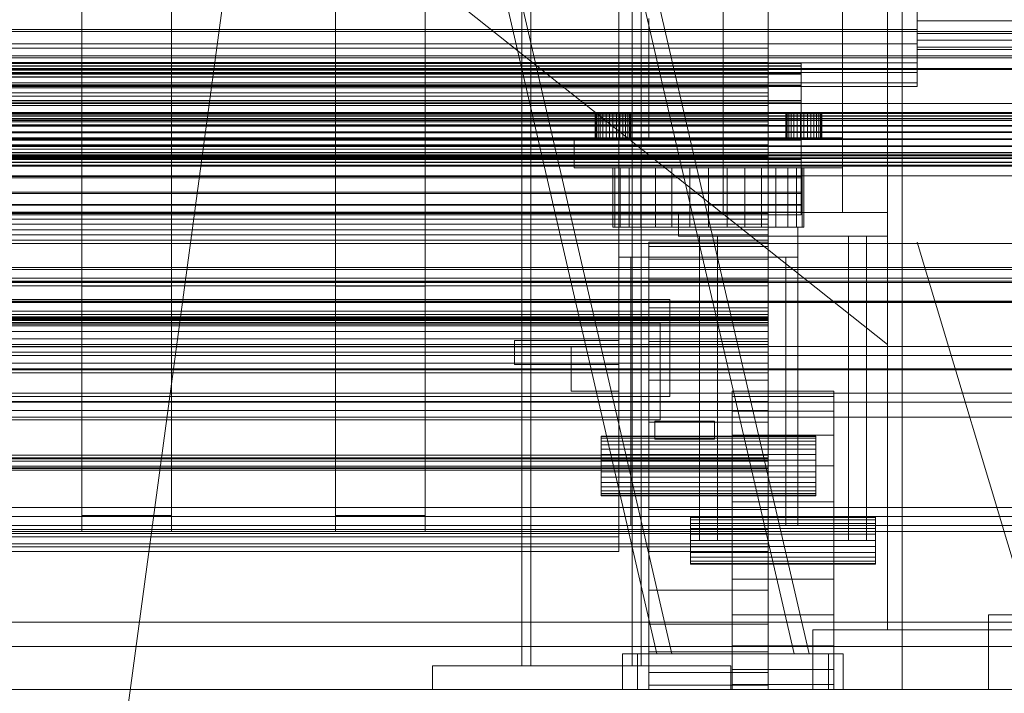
# Model space of a CAD drawing. Header units: millimetres. Extents: x -4738 to 65662, y -68080 to 6847.
# Tile 95 of 256: x 49 to 379, y -36001 to -35775. Entities that reach past the tile are written whole.
import ezdxf

# ---------------------------------------------------------------- set-up
doc = ezdxf.new("R2010")
doc.units = ezdxf.units.MM
for name, color, linetype, lineweight in [('COTAS_O', 1, 'Continuous', 0), ('COTAS_P', 1, 'Continuous', 0), ('frontal_bajante_movil', 7, 'Continuous', 0), ('frontal_briquetadora', 7, 'Continuous', 0), ('frontal_C01', 7, 'Continuous', 0), ('frontal_C02', 7, 'Continuous', 0), ('frontal_C03', 7, 'Continuous', 0), ('frontal_C04', 7, 'Continuous', 0), ('frontal_C05', 7, 'Continuous', 0), ('frontal_secador', 7, 'Continuous', 0)]:
    doc.layers.add(name, color=color, linetype=linetype, lineweight=lineweight)
doc.dimstyles.new('R19_100', dxfattribs={"dimtxt": 250, "dimasz": 150, "dimexe": 150, "dimexo": 80, "dimgap": 100, "dimtad": 1, "dimtih": 1, "dimtoh": 1, "dimdsep": 46, "dimcen": 0.09, "dimadec": 0, "dimazin": 0, "dimtfac": 1, "dimtdec": 4, "dimtofl": 0, "dimtmove": 0, "dimatfit": 3, "dimfxl": 1, "dimtolj": 1, "dimtzin": 0, "dimarcsym": 0})

# ---------------------------------------------------------------- blocks, each defined once
blk = doc.blocks.new('DIM_R31_46')
at = {"layer": 'COTAS_P'}
for p, q in [((-4100, -35030), (-4219.91, -35921.98)), ((140, -35600), (20.09, -36491.98)), ((-4219.91, -35921.98), (-4065.25, -35897.36)), ((20.09, -36491.98), (-4219.91, -35921.98)), ((-4219.91, -35921.98), (-4077.24, -35986.56)), ((20.09, -36491.98), (-122.58, -36427.39)), ((20.09, -36491.98), (-134.57, -36516.59))]:
    blk.add_line(p, q, dxfattribs=at)
blk.add_text('4278.14 P', height=250, rotation=172.3434, dxfattribs=at).set_placement((-2113.24, -36306.08))
blk = doc.blocks.new('DIM_R31_54')
at = {"layer": 'COTAS_O'}
for p, q in [((-1480, -35300), (-1330, -35255)), ((490, -35300), (340, -35255)), ((-1480, -36000), (-1480, -35300)), ((-1480, -35300), (490, -35300)), ((-1480, -35300), (-1330, -35345)), ((490, -35300), (340, -35345)), ((490, -36000), (490, -35300))]:
    blk.add_line(p, q, dxfattribs=at)
blk.add_text('1970 O', height=250, dxfattribs=at).set_placement((-495, -35200))
blk = doc.blocks.new('DIM_R31_56')
at = {"layer": 'COTAS_O'}
for p, q in [((-1400, -35300), (-1250, -35255)), ((1400, -35300), (1250, -35255)), ((-1400, -36000), (-1400, -35300)), ((-1400, -35300), (1400, -35300)), ((-1400, -35300), (-1250, -35345)), ((1400, -35300), (1250, -35345)), ((1400, -36000), (1400, -35300))]:
    blk.add_line(p, q, dxfattribs=at)
blk.add_text('2800 O', height=250, dxfattribs=at).set_placement((0, -35200))
blk = doc.blocks.new('DIM_R31_57')
at = {"layer": 'COTAS_P'}
for p, q in [((-305, -34680), (395, -34680)), ((395, -34680), (350, -34830)), ((395, -36000), (395, -34680)), ((395, -34680), (440, -34830)), ((395, -36000), (350, -35850)), ((395, -36000), (440, -35850)), ((-305, -36000), (395, -36000))]:
    blk.add_line(p, q, dxfattribs=at)
blk.add_text('1320 P', height=250, rotation=90, dxfattribs=at).set_placement((295, -35340))
blk = doc.blocks.new('DIM_R31_58')
at = {"layer": 'COTAS_P'}
for p, q in [((-305, -35300), (-155, -35255)), ((345, -35300), (195, -35255)), ((-305, -36000), (-305, -35300)), ((-305, -35300), (345, -35300)), ((-305, -35300), (-155, -35345)), ((345, -35300), (195, -35345)), ((345, -36000), (345, -35300))]:
    blk.add_line(p, q, dxfattribs=at)
blk.add_text('650 P', height=250, dxfattribs=at).set_placement((20, -35200))

msp = doc.modelspace()

# ---------------------------------------------------------------- linework, layer by layer
at = {"layer": 'frontal_bajante_movil'}
for p, q in [((285, -35840), (285, -35429)), ((325, -35840), (325, -35429)), ((260, -35815), (260, -35775)), ((300, -35815), (300, -35775)), ((325, -35815), (325, -35775)), ((242.115, -35807), (242, -35807)), ((242, -35815), (242, -35807)), ((242.457, -35807), (242.115, -35807)), ((242.115, -35815), (242.115, -35807)), ((243.011, -35807), (242.457, -35807)), ((242.457, -35815), (242.457, -35807)), ((243.757, -35807), (243.011, -35807)), ((243.011, -35815), (243.011, -35807)), ((244.667, -35807), (243.757, -35807)), ((243.757, -35815), (243.757, -35807)), ((245.704, -35807), (244.667, -35807)), ((244.667, -35815), (244.667, -35807)), ((246.829, -35807), (245.704, -35807)), ((245.704, -35815), (245.704, -35807)), ((248, -35807), (246.829, -35807)), ((246.829, -35815), (246.829, -35807)), ((248, -35807), (249.171, -35807)), ((248, -35807), (248, -35815)), ((249.171, -35807), (250.296, -35807)), ((249.171, -35815), (249.171, -35807)), ((250.296, -35807), (251.333, -35807)), ((250.296, -35815), (250.296, -35807)), ((251.333, -35807), (252.243, -35807)), ((251.333, -35815), (251.333, -35807)), ((252.243, -35807), (252.989, -35807)), ((252.243, -35815), (252.243, -35807)), ((252.989, -35807), (253.543, -35807)), ((252.989, -35815), (252.989, -35807)), ((253.543, -35807), (253.885, -35807)), ((253.543, -35815), (253.543, -35807)), ((253.885, -35807), (254, -35807)), ((253.885, -35815), (253.885, -35807)), ((254, -35815), (254, -35807)), ((306.115, -35807), (306, -35807)), ((306, -35815), (306, -35807)), ((306.457, -35807), (306.115, -35807)), ((306.115, -35815), (306.115, -35807)), ((307.011, -35807), (306.457, -35807)), ((306.457, -35815), (306.457, -35807)), ((307.757, -35807), (307.011, -35807)), ((307.011, -35815), (307.011, -35807)), ((308.667, -35807), (307.757, -35807)), ((307.757, -35815), (307.757, -35807)), ((309.704, -35807), (308.667, -35807)), ((308.667, -35815), (308.667, -35807)), ((310.829, -35807), (309.704, -35807)), ((309.704, -35815), (309.704, -35807)), ((312, -35807), (310.829, -35807)), ((310.829, -35815), (310.829, -35807)), ((312, -35807), (313.171, -35807)), ((312, -35807), (312, -35815)), ((313.171, -35807), (314.296, -35807)), ((313.171, -35815), (313.171, -35807)), ((314.296, -35807), (315.333, -35807)), ((314.296, -35815), (314.296, -35807)), ((315.333, -35807), (316.243, -35807)), ((315.333, -35815), (315.333, -35807)), ((316.243, -35807), (316.989, -35807)), ((316.243, -35815), (316.243, -35807)), ((316.989, -35807), (317.543, -35807)), ((316.989, -35815), (316.989, -35807)), ((317.543, -35807), (317.885, -35807)), ((317.543, -35815), (317.543, -35807)), ((317.885, -35807), (318, -35807)), ((317.885, -35815), (317.885, -35807)), ((318, -35815), (318, -35807)), ((20, -35815), (325, -35815)), ((235, -35815), (325, -35815)), ((235, -35825), (235, -35815)), ((242.115, -35815), (242, -35815)), ((242.457, -35815), (242.115, -35815)), ((243.011, -35815), (242.457, -35815)), ((243.757, -35815), (243.011, -35815)), ((244.667, -35815), (243.757, -35815)), ((245.704, -35815), (244.667, -35815)), ((246.829, -35815), (245.704, -35815)), ((246.829, -35815), (248, -35815)), ((248, -35815), (249.171, -35815)), ((249.171, -35815), (250.296, -35815)), ((250.296, -35815), (251.333, -35815)), ((251.333, -35815), (252.243, -35815)), ((252.243, -35815), (252.989, -35815)), ((252.989, -35815), (253.543, -35815)), ((253.543, -35815), (253.885, -35815)), ((253.885, -35815), (254, -35815)), ((260, -35815), (300, -35815)), ((306.115, -35815), (306, -35815)), ((306.457, -35815), (306.115, -35815)), ((307.011, -35815), (306.457, -35815)), ((307.757, -35815), (307.011, -35815)), ((308.667, -35815), (307.757, -35815)), ((309.704, -35815), (308.667, -35815)), ((310.829, -35815), (309.704, -35815)), ((310.829, -35815), (312, -35815)), ((312, -35815), (313.171, -35815)), ((313.171, -35815), (314.296, -35815)), ((314.296, -35815), (315.333, -35815)), ((315.333, -35815), (316.243, -35815)), ((316.243, -35815), (316.989, -35815)), ((316.989, -35815), (317.543, -35815)), ((317.543, -35815), (317.885, -35815)), ((317.885, -35815), (318, -35815)), ((325, -35825), (325, -35815)), ((235, -35825), (325, -35825)), ((248.615, -35825), (248, -35825)), ((248, -35845), (248, -35825)), ((250.436, -35825), (248.615, -35825)), ((248.615, -35845), (248.615, -35825)), ((253.393, -35825), (250.436, -35825)), ((250.436, -35845), (250.436, -35825)), ((257.373, -35825), (253.393, -35825)), ((253.393, -35845), (253.393, -35825)), ((262.222, -35825), (257.373, -35825)), ((257.373, -35845), (257.373, -35825)), ((267.754, -35825), (262.222, -35825)), ((262.222, -35845), (262.222, -35825)), ((273.757, -35825), (267.754, -35825)), ((267.754, -35845), (267.754, -35825)), ((280, -35825), (273.757, -35825)), ((273.757, -35845), (273.757, -35825)), ((280, -35825), (286.243, -35825)), ((280, -35825), (280, -35845)), ((286.243, -35825), (292.246, -35825)), ((286.243, -35845), (286.243, -35825)), ((292.246, -35825), (297.778, -35825)), ((292.246, -35845), (292.246, -35825)), ((297.778, -35825), (302.627, -35825)), ((297.778, -35845), (297.778, -35825)), ((302.627, -35825), (306.607, -35825)), ((302.627, -35845), (302.627, -35825)), ((306.607, -35825), (309.564, -35825)), ((306.607, -35845), (306.607, -35825)), ((309.564, -35825), (311.385, -35825)), ((309.564, -35845), (309.564, -35825)), ((311.385, -35825), (312, -35825)), ((311.385, -35845), (311.385, -35825)), ((312, -35845), (312, -35825)), ((270, -35840), (340, -35840)), ((270, -35848), (270, -35840)), ((285, -35840), (325, -35840)), ((340, -35848), (340, -35840)), ((248.615, -35845), (248, -35845)), ((250.436, -35845), (248.615, -35845)), ((250, -35845), (310, -35845)), ((250, -35855), (250, -35845)), ((253.393, -35845), (250.436, -35845)), ((257.373, -35845), (253.393, -35845)), ((262.222, -35845), (257.373, -35845)), ((267.754, -35845), (262.222, -35845)), ((273.757, -35845), (267.754, -35845)), ((273.757, -35845), (280, -35845)), ((280, -35845), (286.243, -35845)), ((286.243, -35845), (292.246, -35845)), ((292.246, -35845), (297.778, -35845)), ((297.778, -35845), (302.627, -35845)), ((302.627, -35845), (306.607, -35845)), ((306.607, -35845), (309.564, -35845)), ((309.564, -35845), (311.385, -35845)), ((310, -35855), (310, -35845)), ((311.385, -35845), (312, -35845)), ((270, -35848), (340, -35848)), ((277, -35848), (283, -35848)), ((277, -35950), (277, -35848)), ((283, -35950), (283, -35848)), ((327, -35848), (333, -35848)), ((327, -35950), (327, -35848)), ((333, -35950), (333, -35848)), ((260, -35851.441), (260, -35850)), ((300, -35850), (260, -35850)), ((260, -35855.709), (260, -35851.441)), ((300, -35851.441), (260, -35851.441)), ((300, -35851.441), (300, -35850)), ((300, -35855.709), (300, -35851.441)), ((250, -35855), (254, -35855)), ((250, -35945), (250, -35855)), ((250, -35855), (310, -35855)), ((254, -35945), (254, -35855)), ((260, -35862.64), (260, -35855.709)), ((300, -35855.709), (260, -35855.709)), ((300, -35862.64), (300, -35855.709)), ((306, -35855), (310, -35855)), ((306, -35945), (306, -35855)), ((310, -35945), (310, -35855)), ((260, -35871.967), (260, -35862.64)), ((300, -35862.64), (260, -35862.64)), ((300, -35871.967), (300, -35862.64)), ((260, -35883.332), (260, -35871.967)), ((300, -35871.967), (260, -35871.967)), ((300, -35883.332), (300, -35871.967)), ((215, -35883), (250, -35883)), ((215, -35891), (215, -35883)), ((234, -35885), (250, -35885)), ((234, -35900), (234, -35885)), ((250, -35891), (250, -35883)), ((250, -35900), (250, -35885)), ((260, -35896.299), (260, -35883.332)), ((300, -35883.332), (260, -35883.332)), ((300, -35896.299), (300, -35883.332)), ((215, -35891), (250, -35891)), ((260, -35910.368), (260, -35896.299)), ((300, -35896.299), (260, -35896.299)), ((300, -35910.368), (300, -35896.299)), ((234, -35900), (250, -35900)), ((288, -35901.704), (288, -35900)), ((288, -35900), (322, -35900)), ((288, -35906.699), (288, -35901.704)), ((288, -35901.704), (322, -35901.704)), ((322, -35901.704), (322, -35900)), ((322, -35906.699), (322, -35901.704)), ((288, -35914.645), (288, -35906.699)), ((288, -35906.699), (322, -35906.699)), ((322, -35914.645), (322, -35906.699)), ((260, -35925), (260, -35910.368)), ((300, -35910.368), (260, -35910.368)), ((262, -35910), (282, -35910)), ((262, -35916), (262, -35910)), ((282, -35916), (282, -35910)), ((300, -35925), (300, -35910.368)), ((244, -35915.192), (244, -35915)), ((316, -35915), (244, -35915)), ((244, -35915.761), (244, -35915.192)), ((316, -35915.192), (244, -35915.192)), ((288, -35925), (288, -35914.645)), ((288, -35914.645), (322, -35914.645)), ((316, -35915.192), (316, -35915)), ((316, -35915.761), (316, -35915.192)), ((322, -35925), (322, -35914.645)), ((244, -35916.685), (244, -35915.761)), ((316, -35915.761), (244, -35915.761)), ((244, -35917.929), (244, -35916.685)), ((316, -35916.685), (244, -35916.685)), ((244, -35919.444), (244, -35917.929)), ((316, -35917.929), (244, -35917.929)), ((262, -35916), (282, -35916)), ((316, -35916.685), (316, -35915.761)), ((316, -35917.929), (316, -35916.685)), ((316, -35919.444), (316, -35917.929)), ((244, -35921.173), (244, -35919.444)), ((316, -35919.444), (244, -35919.444)), ((244, -35923.049), (244, -35921.173)), ((316, -35921.173), (244, -35921.173)), ((316, -35921.173), (316, -35919.444)), ((316, -35923.049), (316, -35921.173)), ((244, -35925), (244, -35923.049)), ((316, -35923.049), (244, -35923.049)), ((244, -35925), (244, -35926.951)), ((244, -35925), (316, -35925)), ((260, -35925), (260, -35939.632)), ((260, -35925), (300, -35925)), ((288, -35937.059), (288, -35925)), ((288, -35925), (322, -35925)), ((300, -35939.632), (300, -35925)), ((316, -35925), (316, -35923.049)), ((316, -35926.951), (316, -35925)), ((322, -35937.059), (322, -35925)), ((244, -35926.951), (244, -35928.827)), ((316, -35926.951), (244, -35926.951)), ((316, -35926.951), (316, -35928.827)), ((244, -35928.827), (244, -35930.556)), ((316, -35928.827), (244, -35928.827)), ((244, -35930.556), (244, -35932.071)), ((316, -35930.556), (244, -35930.556)), ((244, -35932.071), (244, -35933.315)), ((316, -35932.071), (244, -35932.071)), ((316, -35928.827), (316, -35930.556)), ((316, -35930.556), (316, -35932.071)), ((316, -35932.071), (316, -35933.315)), ((244, -35933.315), (244, -35934.239)), ((316, -35933.315), (244, -35933.315)), ((244, -35934.239), (244, -35934.808)), ((316, -35934.239), (244, -35934.239)), ((244, -35934.808), (244, -35935)), ((316, -35934.808), (244, -35934.808)), ((316, -35935), (244, -35935)), ((316, -35933.315), (316, -35934.239)), ((316, -35934.239), (316, -35934.808)), ((316, -35934.808), (316, -35935)), ((288, -35937.059), (288, -35950)), ((288, -35937.059), (322, -35937.059)), ((322, -35950), (322, -35937.059)), ((260, -35939.632), (260, -35953.701)), ((300, -35939.632), (260, -35939.632)), ((274, -35942.273), (274, -35942)), ((274, -35942), (336, -35942)), ((300, -35939.632), (300, -35953.701)), ((336, -35942.273), (336, -35942)), ((250, -35945), (254, -35945)), ((274, -35943.072), (274, -35942.273)), ((274, -35942.273), (336, -35942.273)), ((274, -35944.343), (274, -35943.072)), ((274, -35943.072), (336, -35943.072)), ((274, -35946), (274, -35944.343)), ((274, -35944.343), (336, -35944.343)), ((306, -35945), (310, -35945)), ((336, -35943.072), (336, -35942.273)), ((336, -35944.343), (336, -35943.072)), ((336, -35946), (336, -35944.343)), ((274, -35947.929), (274, -35946)), ((274, -35946), (336, -35946)), ((274, -35947.929), (274, -35950)), ((274, -35947.929), (336, -35947.929)), ((336, -35947.929), (336, -35946)), ((336, -35950), (336, -35947.929)), ((274, -35950), (274, -35952.071)), ((336, -35950), (274, -35950)), ((277, -35950), (283, -35950)), ((288, -35950), (288, -35962.941)), ((322, -35950), (288, -35950)), ((322, -35950), (322, -35962.941)), ((327, -35950), (333, -35950)), ((336, -35950), (336, -35952.071)), ((260, -35953.701), (260, -35966.668)), ((300, -35953.701), (260, -35953.701)), ((274, -35952.071), (274, -35954)), ((274, -35952.071), (336, -35952.071)), ((274, -35954), (274, -35955.657)), ((274, -35954), (336, -35954)), ((300, -35953.701), (300, -35966.668)), ((336, -35952.071), (336, -35954)), ((336, -35954), (336, -35955.657)), ((274, -35955.657), (274, -35956.928)), ((274, -35955.657), (336, -35955.657)), ((274, -35956.928), (274, -35957.727)), ((274, -35956.928), (336, -35956.928)), ((274, -35957.727), (274, -35958)), ((274, -35957.727), (336, -35957.727)), ((274, -35958), (336, -35958)), ((336, -35955.657), (336, -35956.928)), ((336, -35956.928), (336, -35957.727)), ((336, -35957.727), (336, -35958)), ((288, -35962.941), (288, -35975)), ((288, -35962.941), (322, -35962.941)), ((322, -35962.941), (322, -35975)), ((260, -35966.668), (260, -35978.033)), ((300, -35966.668), (260, -35966.668)), ((300, -35966.668), (300, -35978.033)), ((288, -35975), (288, -35985.355)), ((288, -35975), (322, -35975)), ((322, -35975), (322, -35985.355)), ((260, -35978.033), (260, -35987.36)), ((300, -35978.033), (260, -35978.033)), ((300, -35978.033), (300, -35987.36)), ((260, -35987.36), (260, -35994.291)), ((300, -35987.36), (260, -35987.36)), ((288, -35985.355), (288, -35993.301)), ((288, -35985.355), (322, -35985.355)), ((300, -35987.36), (300, -35994.291)), ((322, -35985.355), (322, -35993.301)), ((260, -35994.291), (260, -35998.559)), ((300, -35994.291), (260, -35994.291)), ((288, -35993.301), (288, -35998.296)), ((288, -35993.301), (322, -35993.301)), ((300, -35994.291), (300, -35998.559)), ((322, -35993.301), (322, -35998.296)), ((260, -35998.559), (260, -36000)), ((300, -35998.559), (260, -35998.559)), ((300, -36000), (260, -36000)), ((288, -35998.296), (288, -36000)), ((288, -35998.296), (322, -35998.296)), ((288, -36000), (322, -36000)), ((300, -35998.559), (300, -36000)), ((322, -35998.296), (322, -36000))]:
    msp.add_line(p, q, dxfattribs=at)
at = {"layer": 'frontal_briquetadora'}
for p, q in [((340, -35980), (340, -34950)), ((-720.639, -35041.307), (340, -35884.261)), ((340, -35884.261), (340, -35756.525)), ((315, -36000), (315, -35980)), ((315, -35980), (515, -35980)), ((340, -35980), (490, -35980)), ((315, -36000), (515, -36000))]:
    msp.add_line(p, q, dxfattribs=at)
at = {"layer": 'frontal_C01'}
for p, q in [((250, -35948.844), (250, -33373.251)), ((250, -33378.064), (250, -35953.656)), ((155, -35864.779), (155, -35436.912)), ((185, -35436.912), (185, -35864.779)), ((155, -35442.304), (155, -35870.172)), ((185, -35870.172), (185, -35442.304)), ((70, -35864.779), (70, -35463.883)), ((100, -35463.883), (100, -35864.779)), ((70, -35469.275), (70, -35870.172)), ((100, -35870.172), (100, -35469.275)), ((155, -35941.62), (155, -35524.051)), ((185, -35524.051), (185, -35941.62)), ((155, -35529.443), (155, -35947.012)), ((185, -35947.012), (185, -35529.443)), ((70, -35941.62), (70, -35540.255)), ((100, -35540.255), (100, -35941.62)), ((70, -35545.648), (70, -35947.012)), ((100, -35947.012), (100, -35545.648)), ((300, -35758.657), (300, -35789.759)), ((300, -35792.354), (300, -35761.343)), ((350, -35764.538), (350, -35778.63)), ((350, -35766.875), (350, -35775.749)), ((350, -35783.469), (350, -35770.245)), ((350, -35780.055), (350, -35772.502)), ((350, -35775.749), (350, -35782.225)), ((500, -35775.749), (350, -35775.749)), ((450, -35779.365), (-450, -35779.365)), ((350, -35778.63), (-350, -35778.63)), ((350, -35778.63), (350, -35789.887)), ((350, -35784.556), (350, -35780.055)), ((500, -35780.055), (350, -35780.055)), ((350, -35783.469), (-350, -35783.469)), ((350, -35782.225), (350, -35785.318)), ((500, -35782.225), (350, -35782.225)), ((350, -35793.12), (350, -35783.469)), ((300, -35784.915), (-300, -35784.915)), ((300, -35797.314), (300, -35784.915)), ((300, -35794.603), (300, -35784.915)), ((350, -35785.318), (350, -35784.556)), ((500, -35784.556), (350, -35784.556)), ((500, -35785.318), (350, -35785.318)), ((-450, -35787.454), (450, -35787.454)), ((350, -35789.887), (-350, -35789.887)), ((-311.15, -35790.055), (311.15, -35790.055)), ((-300, -35787.539), (300, -35787.539)), ((300, -35789.759), (-300, -35789.759)), ((300, -35787.539), (300, -35801.02)), ((300, -35787.539), (300, -35797.169)), ((300, -35789.759), (300, -35818.833)), ((311.15, -35790.847), (311.15, -35790.055)), ((311.15, -35790.055), (311.15, -35790.994)), ((350, -35789.887), (350, -35796.593)), ((350, -35793.12), (-350, -35793.12)), ((-311.15, -35790.847), (311.15, -35790.847)), ((-311.15, -35790.994), (311.15, -35790.994)), ((-311.15, -35793.316), (311.15, -35793.316)), ((300, -35792.354), (-300, -35792.354)), ((300, -35821.16), (300, -35792.354)), ((311.15, -35793.316), (311.15, -35790.847)), ((311.15, -35790.994), (311.15, -35793.6)), ((311.15, -35797.293), (311.15, -35793.316)), ((350, -35797.728), (350, -35793.12)), ((350, -35796.593), (-350, -35796.593)), ((-311.15, -35793.6), (311.15, -35793.6)), ((300, -35794.562), (-300, -35794.562)), ((-300, -35794.603), (300, -35794.603)), ((300, -35799.889), (300, -35794.562)), ((300, -35794.562), (300, -35809.666)), ((300, -35794.603), (300, -35807.002)), ((311.15, -35793.6), (311.15, -35797.695)), ((350, -35796.593), (350, -35797.728)), ((350, -35797.728), (-350, -35797.728)), ((-311.15, -35797.293), (311.15, -35797.293)), ((-311.15, -35797.695), (311.15, -35797.695)), ((300, -35797.169), (-300, -35797.169)), ((-300, -35797.314), (300, -35797.314)), ((-300, -35798.28), (300, -35798.28)), ((-300, -35799.889), (300, -35799.889)), ((300, -35810.649), (300, -35797.169)), ((300, -35797.314), (300, -35807.002)), ((300, -35798.28), (300, -35804.179)), ((300, -35813.293), (300, -35798.28)), ((300, -35817.32), (300, -35799.889)), ((311.15, -35802.508), (311.15, -35797.293)), ((311.15, -35797.695), (311.15, -35803.001)), ((-311.15, -35802.508), (311.15, -35802.508)), ((-311.15, -35803.001), (311.15, -35803.001)), ((300, -35801.02), (-300, -35801.02)), ((300, -35810.649), (300, -35801.02)), ((311.15, -35808.605), (311.15, -35802.508)), ((311.15, -35803.001), (311.15, -35809.155)), ((-440, -35806.454), (440, -35806.454)), ((430, -35803.525), (-430, -35803.525)), ((300, -35804.179), (-300, -35804.179)), ((300, -35804.179), (300, -35821.507)), ((-440, -35806.735), (440, -35806.735)), ((-440, -35806.787), (440, -35806.787)), ((-440, -35807.61), (440, -35807.61)), ((-440, -35807.71), (440, -35807.71)), ((-440, -35809.019), (440, -35809.019)), ((-440, -35809.161), (440, -35809.161)), ((430, -35808.525), (-430, -35808.525)), ((311.15, -35808.605), (-311.15, -35808.605)), ((-311.15, -35809.155), (311.15, -35809.155)), ((300, -35807.002), (-300, -35807.002)), ((-300, -35809.666), (300, -35809.666)), ((300, -35809.666), (300, -35817.32)), ((311.15, -35815.169), (311.15, -35808.605)), ((311.15, -35809.155), (311.15, -35815.738)), ((-440, -35810.867), (440, -35810.867)), ((-440, -35811.041), (440, -35811.041)), ((440, -35813.027), (-440, -35813.027)), ((-440, -35813.222), (440, -35813.222)), ((-300, -35810.649), (300, -35810.649)), ((-440, -35815.353), (440, -35815.353)), ((-440, -35815.554), (440, -35815.554)), ((-311.15, -35815.169), (311.15, -35815.169)), ((-311.15, -35815.738), (311.15, -35815.738)), ((300, -35813.293), (-300, -35813.293)), ((300, -35821.507), (300, -35813.293)), ((311.15, -35821.753), (311.15, -35815.169)), ((311.15, -35815.738), (311.15, -35822.302)), ((-440, -35817.686), (440, -35817.686)), ((-440, -35817.88), (440, -35817.88)), ((-440, -35819.866), (440, -35819.866)), ((300, -35817.32), (-300, -35817.32)), ((300, -35818.833), (-300, -35818.833)), ((300, -35818.833), (300, -35843.898)), ((-440, -35820.041), (440, -35820.041)), ((-440, -35821.746), (440, -35821.746)), ((-440, -35821.889), (440, -35821.889)), ((-311.15, -35821.753), (311.15, -35821.753)), ((-311.15, -35822.302), (311.15, -35822.302)), ((300, -35821.16), (-300, -35821.16)), ((-300, -35821.507), (300, -35821.507)), ((300, -35845.797), (300, -35821.16)), ((311.15, -35827.907), (311.15, -35821.753)), ((311.15, -35822.302), (311.15, -35828.399)), ((-440, -35823.197), (440, -35823.197)), ((-440, -35823.298), (440, -35823.298)), ((-440, -35824.12), (440, -35824.12)), ((-440, -35824.173), (440, -35824.173)), ((-440, -35824.453), (440, -35824.453)), ((-562.825, -35827.709), (562.825, -35827.709)), ((-311.15, -35827.907), (311.15, -35827.907)), ((-311.15, -35828.399), (311.15, -35828.399)), ((311.15, -35833.212), (311.15, -35827.907)), ((311.15, -35828.399), (311.15, -35833.614)), ((-311.15, -35833.212), (311.15, -35833.212)), ((-311.15, -35833.614), (311.15, -35833.614)), ((311.15, -35837.307), (311.15, -35833.212)), ((311.15, -35833.614), (311.15, -35837.592)), ((-311.15, -35837.307), (311.15, -35837.307)), ((-311.15, -35837.592), (311.15, -35837.592)), ((311.15, -35839.913), (311.15, -35837.307)), ((311.15, -35837.592), (311.15, -35840.06)), ((-311.15, -35839.913), (311.15, -35839.913)), ((-311.15, -35840.06), (311.15, -35840.06)), ((-311.15, -35840.852), (311.15, -35840.852)), ((300, -35840.323), (-300, -35840.323)), ((-300, -35842.302), (300, -35842.302)), ((300, -35875.28), (300, -35840.323)), ((300, -35847.473), (300, -35840.323)), ((300, -35842.302), (300, -35878.051)), ((300, -35842.302), (300, -35849.293)), ((311.15, -35840.852), (311.15, -35839.913)), ((311.15, -35840.06), (311.15, -35840.852)), ((300, -35843.898), (-300, -35843.898)), ((300, -35845.797), (-300, -35845.797)), ((300, -35843.898), (300, -35863.245)), ((300, -35864.588), (300, -35845.797)), ((-300, -35847.473), (300, -35847.473)), ((300, -35849.293), (-300, -35849.293)), ((300, -35847.473), (300, -35882.43)), ((300, -35885.042), (300, -35849.293)), ((-450, -35859.113), (450, -35859.113)), ((430, -35858.525), (-430, -35858.525)), ((-450, -35862.083), (450, -35862.083)), ((430, -35863.525), (-430, -35863.525)), ((300, -35863.245), (-300, -35863.245)), ((300, -35864.588), (-300, -35864.588)), ((100, -35864.779), (70, -35864.779)), ((70, -35864.779), (70, -35870.172)), ((100, -35870.172), (100, -35864.779)), ((185, -35864.779), (155, -35864.779)), ((155, -35864.779), (155, -35870.172)), ((185, -35870.172), (185, -35864.779)), ((300, -35863.245), (300, -35875.556)), ((300, -35876.252), (300, -35864.588)), ((-562.825, -35869.709), (562.825, -35869.709)), ((450, -35869.898), (-450, -35869.898)), ((450, -35870.172), (-450, -35870.172)), ((70, -35870.172), (100, -35870.172)), ((155, -35870.172), (185, -35870.172)), ((300, -35873.156), (-300, -35873.156)), ((300, -35874.208), (-300, -35874.208)), ((-300, -35875.012), (300, -35875.012)), ((-300, -35875.28), (300, -35875.28)), ((300, -35875.556), (-300, -35875.556)), ((-300, -35875.968), (300, -35875.968)), ((300, -35890.596), (300, -35873.156)), ((300, -35873.156), (300, -35884.304)), ((300, -35922.356), (300, -35874.208)), ((300, -35876.904), (300, -35874.208)), ((300, -35875.012), (300, -35923.45)), ((300, -35875.012), (300, -35877.491)), ((300, -35875.28), (300, -35882.43)), ((300, -35875.556), (300, -35879.992)), ((300, -35875.968), (300, -35893.841)), ((300, -35886.869), (300, -35875.968)), ((300, -35876.252), (-300, -35876.252)), ((-300, -35876.904), (300, -35876.904)), ((300, -35877.491), (-300, -35877.491)), ((300, -35878.051), (-300, -35878.051)), ((300, -35879.992), (300, -35876.252)), ((300, -35876.904), (300, -35925.053)), ((300, -35925.93), (300, -35877.491)), ((300, -35885.042), (300, -35878.051)), ((300, -35879.992), (-300, -35879.992)), ((300, -35882.43), (-300, -35882.43)), ((-300, -35884.304), (300, -35884.304)), ((-300, -35885.042), (300, -35885.042)), ((300, -35884.304), (300, -35903.461)), ((300, -35886.869), (-300, -35886.869)), ((300, -35906.421), (300, -35886.869)), ((-300, -35890.596), (300, -35890.596)), ((300, -35903.461), (300, -35890.596)), ((450, -35892.817), (-450, -35892.817)), ((300, -35893.841), (-300, -35893.841)), ((300, -35893.841), (300, -35906.421)), ((450, -35900.602), (-450, -35900.602)), ((-450, -35903.602), (450, -35903.602)), ((300, -35903.461), (-300, -35903.461)), ((-450, -35908.69), (450, -35908.69)), ((-300, -35906.421), (300, -35906.421)), ((300, -35921.431), (-300, -35921.431)), ((300, -35946.31), (300, -35921.431)), ((300, -35921.431), (300, -35925.634)), ((-300, -35922.356), (300, -35922.356)), ((-300, -35922.583), (300, -35922.583)), ((300, -35923.45), (-300, -35923.45)), ((300, -35925.053), (-300, -35925.053)), ((300, -35922.356), (300, -35925.053)), ((300, -35922.583), (300, -35947.64)), ((300, -35926.45), (300, -35922.583)), ((300, -35925.93), (300, -35923.45)), ((-300, -35925.634), (300, -35925.634)), ((-300, -35925.93), (300, -35925.93)), ((300, -35926.45), (-300, -35926.45)), ((300, -35925.634), (300, -35951.161)), ((300, -35952.102), (300, -35926.45)), ((-450, -35938.924), (450, -35938.924)), ((100, -35941.62), (70, -35941.62)), ((70, -35941.62), (70, -35947.012)), ((100, -35947.012), (100, -35941.62)), ((185, -35941.62), (155, -35941.62)), ((155, -35941.62), (155, -35947.012)), ((185, -35947.012), (185, -35941.62)), ((450, -35947.012), (-450, -35947.012)), ((-300, -35946.31), (300, -35946.31)), ((300, -35947.64), (-300, -35947.64)), ((70, -35947.012), (100, -35947.012)), ((155, -35947.012), (185, -35947.012)), ((300, -35951.161), (300, -35946.31)), ((300, -35947.64), (300, -35952.102)), ((300, -35951.161), (-300, -35951.161)), ((-250, -35948.844), (250, -35948.844)), ((250, -35948.844), (250, -35953.656)), ((-300, -35952.102), (300, -35952.102)), ((250, -35953.656), (-250, -35953.656)), ((373.889, -35975), (533.889, -35975)), ((373.889, -36000), (373.889, -35975)), ((450, -35977.442), (-450, -35977.442)), ((-450, -35985.531), (450, -35985.531)), ((373.889, -36000), (533.889, -36000))]:
    msp.add_line(p, q, dxfattribs=at)
at = {"layer": 'frontal_C02'}
for p, q in [((-644.81, -35791.756), (644.81, -35791.756)), ((-484.583, -35821.01), (484.583, -35821.01)), ((-484.583, -35863.01), (484.583, -35863.01))]:
    msp.add_line(p, q, dxfattribs=at)
at = {"layer": 'frontal_C03'}
for p, q in [((-1678.13, -35792.091), (1678.13, -35792.091)), ((-1572.608, -35850.423), (1572.608, -35850.423)), ((-1572.608, -35892.423), (1572.608, -35892.423))]:
    msp.add_line(p, q, dxfattribs=at)
at = {"layer": 'frontal_C04'}
for p, q in [((267.729, -35988), (202, -35703.296)), ((313.729, -35988), (248, -35703.296)), ((262.718, -35988), (202, -35725)), ((308.718, -35988), (248, -35725)), ((-418.057, -35788.189), (418.057, -35788.189)), ((-418.057, -35820.689), (418.057, -35820.689)), ((-267.067, -35869.257), (267.067, -35869.257)), ((267.067, -35901.757), (267.067, -35869.257)), ((-263.86, -35877.07), (263.86, -35877.07)), ((263.86, -35909.57), (263.86, -35877.07)), ((-267.067, -35901.757), (267.067, -35901.757)), ((-263.86, -35909.57), (263.86, -35909.57)), ((251.218, -35988), (320.218, -35988)), ((251.218, -36000), (251.218, -35988)), ((256.229, -35988), (325.229, -35988)), ((256.229, -36000), (256.229, -35988)), ((262.718, -35988), (308.718, -35988)), ((267.729, -35988), (313.729, -35988)), ((320.218, -36000), (320.218, -35988)), ((325.229, -36000), (325.229, -35988)), ((251.218, -36000), (320.218, -36000)), ((256.229, -36000), (325.229, -36000))]:
    msp.add_line(p, q, dxfattribs=at)
at = {"layer": 'frontal_C05'}
for p, q in [((217.5, -35992), (217.5, -34800)), ((220.5, -34800), (220.5, -35992)), ((254.5, -34800), (254.5, -35992)), ((257.5, -35992), (257.5, -34800)), ((187.5, -36000), (187.5, -35992)), ((187.5, -35992), (287.5, -35992)), ((196.018, -35992), (196.002, -35992)), ((196.05, -35992), (196.018, -35992)), ((196.099, -35992), (196.05, -35992)), ((196.163, -35992), (196.099, -35992)), ((196.243, -35992), (196.163, -35992)), ((196.338, -35992), (196.243, -35992)), ((196.449, -35992), (196.338, -35992)), ((196.575, -35992), (196.449, -35992)), ((196.716, -35992), (196.575, -35992)), ((196.871, -35992), (196.716, -35992)), ((197.04, -35992), (196.871, -35992)), ((197.222, -35992), (197.04, -35992)), ((197.418, -35992), (197.222, -35992)), ((197.626, -35992), (197.418, -35992)), ((197.847, -35992), (197.626, -35992)), ((198.079, -35992), (197.847, -35992)), ((198.322, -35992), (198.079, -35992)), ((198.575, -35992), (198.322, -35992)), ((198.838, -35992), (198.575, -35992)), ((199.111, -35992), (198.838, -35992)), ((199.391, -35992), (199.111, -35992)), ((199.68, -35992), (199.391, -35992)), ((199.975, -35992), (199.68, -35992)), ((200.277, -35992), (199.975, -35992)), ((200.584, -35992), (200.277, -35992)), ((200.896, -35992), (200.584, -35992)), ((201.212, -35992), (200.896, -35992)), ((201.531, -35992), (201.212, -35992)), ((201.853, -35992), (201.531, -35992)), ((202.176, -35992), (201.853, -35992)), ((202.5, -35992), (202.176, -35992)), ((202.824, -35992), (202.5, -35992)), ((203.147, -35992), (202.824, -35992)), ((203.469, -35992), (203.147, -35992)), ((203.788, -35992), (203.469, -35992)), ((204.104, -35992), (203.788, -35992)), ((204.416, -35992), (204.104, -35992)), ((204.723, -35992), (204.416, -35992)), ((205.025, -35992), (204.723, -35992)), ((205.32, -35992), (205.025, -35992)), ((205.609, -35992), (205.32, -35992)), ((205.889, -35992), (205.609, -35992)), ((206.162, -35992), (205.889, -35992)), ((206.425, -35992), (206.162, -35992)), ((206.678, -35992), (206.425, -35992)), ((206.921, -35992), (206.678, -35992)), ((207.153, -35992), (206.921, -35992)), ((207.374, -35992), (207.153, -35992)), ((207.582, -35992), (207.374, -35992)), ((207.778, -35992), (207.582, -35992)), ((207.96, -35992), (207.778, -35992)), ((208.129, -35992), (207.96, -35992)), ((208.284, -35992), (208.129, -35992)), ((208.425, -35992), (208.284, -35992)), ((208.551, -35992), (208.425, -35992)), ((208.551, -35992), (208.662, -35992)), ((208.662, -35992), (208.757, -35992)), ((208.757, -35992), (208.837, -35992)), ((208.837, -35992), (208.901, -35992)), ((208.901, -35992), (208.95, -35992)), ((208.95, -35992), (208.982, -35992)), ((208.982, -35992), (208.998, -35992)), ((217.5, -35992), (257.5, -35992)), ((220.5, -35992), (254.5, -35992)), ((266.018, -35992), (266.002, -35992)), ((266.05, -35992), (266.018, -35992)), ((266.099, -35992), (266.05, -35992)), ((266.163, -35992), (266.099, -35992)), ((266.243, -35992), (266.163, -35992)), ((266.338, -35992), (266.243, -35992)), ((266.449, -35992), (266.338, -35992)), ((266.575, -35992), (266.449, -35992)), ((266.716, -35992), (266.575, -35992)), ((266.871, -35992), (266.716, -35992)), ((267.04, -35992), (266.871, -35992)), ((267.222, -35992), (267.04, -35992)), ((267.418, -35992), (267.222, -35992)), ((267.626, -35992), (267.418, -35992)), ((267.847, -35992), (267.626, -35992)), ((268.079, -35992), (267.847, -35992)), ((268.322, -35992), (268.079, -35992)), ((268.575, -35992), (268.322, -35992)), ((268.838, -35992), (268.575, -35992)), ((269.111, -35992), (268.838, -35992)), ((269.391, -35992), (269.111, -35992)), ((269.68, -35992), (269.391, -35992)), ((269.975, -35992), (269.68, -35992)), ((270.277, -35992), (269.975, -35992)), ((270.584, -35992), (270.277, -35992)), ((270.896, -35992), (270.584, -35992)), ((271.212, -35992), (270.896, -35992)), ((271.531, -35992), (271.212, -35992)), ((271.853, -35992), (271.531, -35992)), ((272.176, -35992), (271.853, -35992)), ((272.5, -35992), (272.176, -35992)), ((272.824, -35992), (272.5, -35992)), ((273.147, -35992), (272.824, -35992)), ((273.469, -35992), (273.147, -35992)), ((273.788, -35992), (273.469, -35992)), ((274.104, -35992), (273.788, -35992)), ((274.416, -35992), (274.104, -35992)), ((274.723, -35992), (274.416, -35992)), ((275.025, -35992), (274.723, -35992)), ((275.32, -35992), (275.025, -35992)), ((275.609, -35992), (275.32, -35992)), ((275.889, -35992), (275.609, -35992)), ((276.162, -35992), (275.889, -35992)), ((276.425, -35992), (276.162, -35992)), ((276.678, -35992), (276.425, -35992)), ((276.921, -35992), (276.678, -35992)), ((277.153, -35992), (276.921, -35992)), ((277.374, -35992), (277.153, -35992)), ((277.582, -35992), (277.374, -35992)), ((277.778, -35992), (277.582, -35992)), ((277.778, -35992), (277.96, -35992)), ((277.96, -35992), (278.129, -35992)), ((278.129, -35992), (278.284, -35992)), ((278.284, -35992), (278.425, -35992)), ((278.425, -35992), (278.551, -35992)), ((278.551, -35992), (278.662, -35992)), ((278.662, -35992), (278.757, -35992)), ((278.757, -35992), (278.837, -35992)), ((278.837, -35992), (278.901, -35992)), ((278.901, -35992), (278.95, -35992)), ((278.95, -35992), (278.982, -35992)), ((278.982, -35992), (278.998, -35992)), ((287.5, -36000), (287.5, -35992)), ((187.5, -36000), (287.5, -36000)), ((196.018, -36000), (196.002, -36000)), ((196.05, -36000), (196.018, -36000)), ((196.099, -36000), (196.05, -36000)), ((196.163, -36000), (196.099, -36000)), ((196.243, -36000), (196.163, -36000)), ((196.338, -36000), (196.243, -36000)), ((196.449, -36000), (196.338, -36000)), ((196.575, -36000), (196.449, -36000)), ((196.716, -36000), (196.575, -36000)), ((196.871, -36000), (196.716, -36000)), ((197.04, -36000), (196.871, -36000)), ((197.222, -36000), (197.04, -36000)), ((197.418, -36000), (197.222, -36000)), ((197.626, -36000), (197.418, -36000)), ((197.847, -36000), (197.626, -36000)), ((198.079, -36000), (197.847, -36000)), ((198.322, -36000), (198.079, -36000)), ((198.575, -36000), (198.322, -36000)), ((198.838, -36000), (198.575, -36000)), ((199.111, -36000), (198.838, -36000)), ((199.391, -36000), (199.111, -36000)), ((199.68, -36000), (199.391, -36000)), ((199.975, -36000), (199.68, -36000)), ((200.277, -36000), (199.975, -36000)), ((200.584, -36000), (200.277, -36000)), ((200.896, -36000), (200.584, -36000)), ((201.212, -36000), (200.896, -36000)), ((201.531, -36000), (201.212, -36000)), ((201.853, -36000), (201.531, -36000)), ((202.176, -36000), (201.853, -36000)), ((202.5, -36000), (202.176, -36000)), ((202.824, -36000), (202.5, -36000)), ((203.147, -36000), (202.824, -36000)), ((203.469, -36000), (203.147, -36000)), ((203.788, -36000), (203.469, -36000)), ((204.104, -36000), (203.788, -36000)), ((204.416, -36000), (204.104, -36000)), ((204.723, -36000), (204.416, -36000)), ((205.025, -36000), (204.723, -36000)), ((205.32, -36000), (205.025, -36000)), ((205.609, -36000), (205.32, -36000)), ((205.889, -36000), (205.609, -36000)), ((206.162, -36000), (205.889, -36000)), ((206.425, -36000), (206.162, -36000)), ((206.678, -36000), (206.425, -36000)), ((206.921, -36000), (206.678, -36000)), ((207.153, -36000), (206.921, -36000)), ((207.374, -36000), (207.153, -36000)), ((207.582, -36000), (207.374, -36000)), ((207.778, -36000), (207.582, -36000)), ((207.96, -36000), (207.778, -36000)), ((208.129, -36000), (207.96, -36000)), ((208.284, -36000), (208.129, -36000)), ((208.425, -36000), (208.284, -36000)), ((208.551, -36000), (208.425, -36000)), ((208.551, -36000), (208.662, -36000)), ((208.662, -36000), (208.757, -36000)), ((208.757, -36000), (208.837, -36000)), ((208.837, -36000), (208.901, -36000)), ((208.901, -36000), (208.95, -36000)), ((208.95, -36000), (208.982, -36000)), ((208.982, -36000), (208.998, -36000)), ((266.018, -36000), (266.002, -36000)), ((266.05, -36000), (266.018, -36000)), ((266.099, -36000), (266.05, -36000)), ((266.163, -36000), (266.099, -36000)), ((266.243, -36000), (266.163, -36000)), ((266.338, -36000), (266.243, -36000)), ((266.449, -36000), (266.338, -36000)), ((266.575, -36000), (266.449, -36000)), ((266.716, -36000), (266.575, -36000)), ((266.871, -36000), (266.716, -36000)), ((267.04, -36000), (266.871, -36000)), ((267.222, -36000), (267.04, -36000)), ((267.418, -36000), (267.222, -36000)), ((267.626, -36000), (267.418, -36000)), ((267.847, -36000), (267.626, -36000)), ((268.079, -36000), (267.847, -36000)), ((268.322, -36000), (268.079, -36000)), ((268.575, -36000), (268.322, -36000)), ((268.838, -36000), (268.575, -36000)), ((269.111, -36000), (268.838, -36000)), ((269.391, -36000), (269.111, -36000)), ((269.68, -36000), (269.391, -36000)), ((269.975, -36000), (269.68, -36000)), ((270.277, -36000), (269.975, -36000)), ((270.584, -36000), (270.277, -36000)), ((270.896, -36000), (270.584, -36000)), ((271.212, -36000), (270.896, -36000)), ((271.531, -36000), (271.212, -36000)), ((271.853, -36000), (271.531, -36000)), ((272.176, -36000), (271.853, -36000)), ((272.5, -36000), (272.176, -36000)), ((272.824, -36000), (272.5, -36000)), ((273.147, -36000), (272.824, -36000)), ((273.469, -36000), (273.147, -36000)), ((273.788, -36000), (273.469, -36000)), ((274.104, -36000), (273.788, -36000)), ((274.416, -36000), (274.104, -36000)), ((274.723, -36000), (274.416, -36000)), ((275.025, -36000), (274.723, -36000)), ((275.32, -36000), (275.025, -36000)), ((275.609, -36000), (275.32, -36000)), ((275.889, -36000), (275.609, -36000)), ((276.162, -36000), (275.889, -36000)), ((276.425, -36000), (276.162, -36000)), ((276.678, -36000), (276.425, -36000)), ((276.921, -36000), (276.678, -36000)), ((277.153, -36000), (276.921, -36000)), ((277.374, -36000), (277.153, -36000)), ((277.582, -36000), (277.374, -36000)), ((277.778, -36000), (277.582, -36000)), ((277.778, -36000), (277.96, -36000)), ((277.96, -36000), (278.129, -36000)), ((278.129, -36000), (278.284, -36000)), ((278.284, -36000), (278.425, -36000)), ((278.425, -36000), (278.551, -36000)), ((278.551, -36000), (278.662, -36000)), ((278.662, -36000), (278.757, -36000)), ((278.757, -36000), (278.837, -36000)), ((278.837, -36000), (278.901, -36000)), ((278.901, -36000), (278.95, -36000)), ((278.95, -36000), (278.982, -36000)), ((278.982, -36000), (278.998, -36000))]:
    msp.add_line(p, q, dxfattribs=at)
at = {"layer": 'frontal_secador'}
for p, q in [((-1265, -35885), (1265, -35885)), ((-1265, -35888), (1265, -35888)), ((-1265, -35942), (1265, -35942)), ((-1265, -35945), (1265, -35945)), ((-1400, -36000), (1400, -36000))]:
    msp.add_line(p, q, dxfattribs=at)

# ---------------------------------------------------------------- dimensions: what is measured, and where the dimension line sits
at = {"layer": 'COTAS_O'}
for p1, p2, picture, middle in [((-1480, -36000), (490, -36000), 'DIM_R31_54', (-495, -35300)), ((-1400, -36000), (1400, -36000), 'DIM_R31_56', (0, -35300))]:
    dim = msp.add_aligned_dim(p1=p1, p2=p2, distance=700, text='<> O', dimstyle='R19_100', dxfattribs=at)
    dim.commit()
    dim.dimension.update_dxf_attribs({"geometry": picture, "text_midpoint": middle})
at = {"layer": 'COTAS_P'}
for p1, p2, distance, picture, middle in [((-305, -36000), (-305, -34680), -700, 'DIM_R31_57', (395, -35340)), ((-305, -36000), (345, -36000), 700, 'DIM_R31_58', (20, -35300)), ((140, -35600), (-4100, -35030), 900, 'DIM_R31_46', (-2099.912, -36206.976))]:
    dim = msp.add_aligned_dim(p1=p1, p2=p2, distance=distance, text='<> P', dimstyle='R19_100', dxfattribs=at)
    dim.commit()
    dim.dimension.update_dxf_attribs({"geometry": picture, "text_midpoint": middle})

doc.saveas('drawing.dxf')
